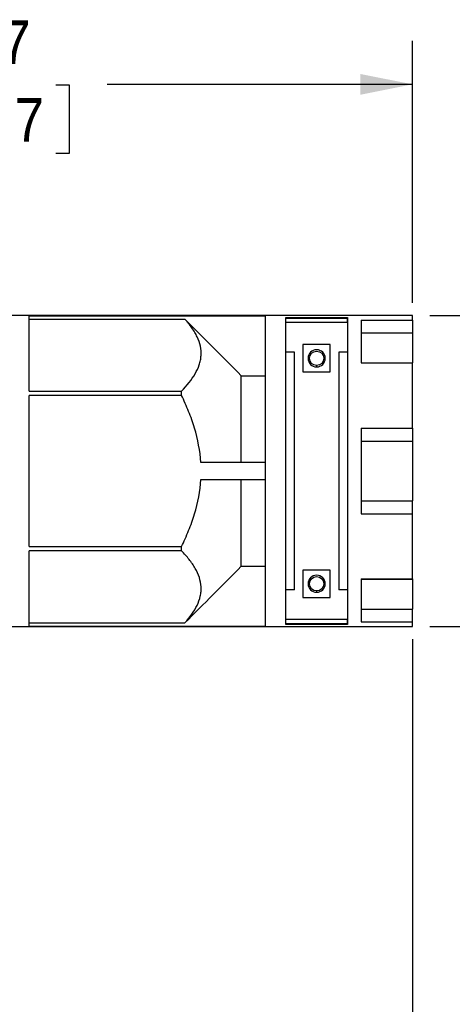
# Model space of a CAD drawing. Header units: inches. Extents: x 0 to 44.2, y 0 to 34.
# Tile 8 of 16: x 26 to 31, y 13.4 to 24.7. Entities that reach past the tile are written whole.
import ezdxf

# ---------------------------------------------------------------- set-up
doc = ezdxf.new("R2010")
doc.units = ezdxf.units.IN
doc.header["$LTSCALE"] = 4
doc.header["$MEASUREMENT"] = 0
doc.linetypes.add('SLD-Solid', pattern=[0])
doc.layers.add('DIMENSIONS', color=140, linetype='SLD-Solid', lineweight=25)
doc.styles.add('SLDTEXTSTYLE0', font='GOTHIC.TTF', dxfattribs={"width": 0.913})
doc.dimstyles.new('SLDDIMSTYLE2', dxfattribs={"dimtxt": 0.5, "dimasz": 0.6, "dimexe": 0, "dimexo": 0.0625, "dimgap": 0.125, "dimtad": 0, "dimtih": 1, "dimtoh": 1, "dimrnd": 1e-09, "dimzin": 12, "dimdsep": 46, "dimtxsty": 'SLDTEXTSTYLE0', "dimsah": 1, "dimcen": 0.09, "dimadec": 0, "dimazin": 3, "dimtfac": 1, "dimtofl": 0, "dimtmove": 0, "dimatfit": 3, "dimfxl": 0, "dimfrac": 2, "dimtolj": 1, "dimtzin": 12, "dimarcsym": 0})
doc.dimstyles.new('SLDDIMSTYLE3', dxfattribs={"dimtxt": 0.5, "dimasz": 0.6, "dimexe": 0, "dimexo": 0.0625, "dimgap": 0.125, "dimtad": 0, "dimtih": 1, "dimtoh": 1, "dimrnd": 1e-09, "dimzin": 12, "dimdsep": 46, "dimtxsty": 'SLDTEXTSTYLE0', "dimsah": 1, "dimcen": 0.09, "dimadec": 0, "dimazin": 3, "dimtfac": 1, "dimtmove": 0, "dimatfit": 0, "dimfxl": 0, "dimfrac": 2, "dimtolj": 1, "dimtzin": 12, "dimarcsym": 0})

# ---------------------------------------------------------------- blocks, each defined once
blk = doc.blocks.new('_D_2')
at = {"layer": 'DIMENSIONS'}
for p, q in [((18.409, 17.784), (18.409, 11.546)), ((30.525, 17.603), (30.525, 11.546)), ((18.409, 12.046), (23.045, 12.046)), ((23.636, 12.042), (23.483, 12.042)), ((23.483, 12.042), (23.483, 11.248)), ((25.298, 12.042), (25.45, 12.042)), ((25.45, 12.042), (25.45, 11.248)), ((30.525, 12.046), (25.889, 12.046)), ((23.483, 11.248), (23.636, 11.248)), ((25.45, 11.248), (25.298, 11.248))]:
    blk.add_line(p, q, dxfattribs=at)
for points in [[(18.409, 12.046), (19.009, 11.926), (19.009, 12.166)], [(30.525, 12.046), (29.925, 12.166), (29.925, 11.926)]]:
    blk.add_solid(points, dxfattribs=at)
at = {"layer": 'DIMENSIONS', "char_height": 0.5, "attachment_point": 1, "style": 'SLDTEXTSTYLE0'}
for s, insert in [('12.12', (23.636, 12.782)), ('307.8', (23.636, 11.887))]:
    blk.add_mtext(s, dxfattribs=dict(at, insert=insert))
blk = doc.blocks.new('_D_3')
at = {"layer": 'DIMENSIONS'}
for p, q in [((33.499, 21.333), (33.499, 22.533)), ((30.725, 21.333), (33.999, 21.333)), ((32.852, 19.541), (32.7, 19.541)), ((32.7, 19.541), (32.7, 18.748)), ((34.146, 19.541), (34.298, 19.541)), ((34.298, 19.541), (34.298, 18.748)), ((32.7, 18.748), (32.852, 18.748)), ((34.298, 18.748), (34.146, 18.748)), ((30.725, 17.75), (33.999, 17.75)), ((33.499, 17.75), (33.499, 16.55))]:
    blk.add_line(p, q, dxfattribs=at)
for points in [[(33.499, 21.333), (33.619, 21.933), (33.379, 21.933)], [(33.499, 17.75), (33.379, 17.15), (33.619, 17.15)]]:
    blk.add_solid(points, dxfattribs=at)
at = {"layer": 'DIMENSIONS', "char_height": 0.5, "attachment_point": 1, "style": 'SLDTEXTSTYLE0'}
for s, insert in [('%%c', (32.475, 20.281)), ('3.58', (33.23, 20.281)), ('91.0', (32.852, 19.386))]:
    blk.add_mtext(s, dxfattribs=dict(at, insert=insert))
blk = doc.blocks.new('_D_4')
at = {"layer": 'DIMENSIONS'}
for p, q in [((20.655, 22.172), (20.655, 24.497)), ((30.525, 21.479), (30.525, 24.497)), ((20.655, 23.997), (24.168, 23.997)), ((24.759, 23.993), (24.606, 23.993)), ((24.606, 23.993), (24.606, 23.199)), ((26.421, 23.993), (26.574, 23.993)), ((26.574, 23.993), (26.574, 23.199)), ((30.525, 23.997), (27.012, 23.997)), ((24.606, 23.199), (24.759, 23.199)), ((26.574, 23.199), (26.421, 23.199))]:
    blk.add_line(p, q, dxfattribs=at)
for points in [[(20.655, 23.997), (21.255, 23.877), (21.255, 24.117)], [(30.525, 23.997), (29.925, 24.117), (29.925, 23.877)]]:
    blk.add_solid(points, dxfattribs=at)
at = {"layer": 'DIMENSIONS', "char_height": 0.5, "attachment_point": 1, "style": 'SLDTEXTSTYLE0'}
for s, insert in [('9.87', (24.943, 24.733)), ('250.7', (24.759, 23.838))]:
    blk.add_mtext(s, dxfattribs=dict(at, insert=insert))

msp = doc.modelspace()

# ---------------------------------------------------------------- linework, layer by layer
for p, q in [((30.525, 21.333), (25.899, 21.333)), ((30.525, 21.279), (30.525, 21.333)), ((26.113, 21.33), (28.832, 21.33)), ((26.113, 20.461), (26.113, 21.33)), ((26.113, 21.291), (27.906, 21.291)), ((28.832, 21.33), (28.832, 17.753)), ((29.068, 17.772), (29.068, 21.311)), ((29.068, 21.311), (29.777, 21.311)), ((29.777, 21.303), (29.068, 21.303)), ((29.068, 21.303), (29.777, 21.303)), ((29.068, 21.252), (29.068, 21.303)), ((29.777, 21.252), (29.068, 21.252)), ((29.777, 21.311), (29.777, 17.772)), ((29.777, 21.252), (29.777, 21.303)), ((29.934, 21.279), (30.525, 21.279)), ((29.934, 21.279), (29.934, 20.786)), ((30.525, 21.279), (30.525, 21.132)), ((29.934, 21.132), (30.525, 21.132)), ((30.525, 21.132), (30.525, 20.787)), ((29.265, 20.998), (29.265, 20.683)), ((29.58, 20.998), (29.265, 20.998)), ((29.58, 20.683), (29.58, 20.998)), ((29.167, 20.912), (29.068, 20.912)), ((29.167, 18.171), (29.167, 20.912)), ((29.777, 20.912), (29.679, 20.912)), ((29.679, 20.912), (29.679, 18.171)), ((29.934, 20.787), (30.525, 20.787)), ((29.934, 20.786), (30.525, 20.786)), ((30.525, 20.786), (30.525, 20.787)), ((30.525, 20.035), (30.525, 20.786)), ((29.265, 20.683), (29.58, 20.683)), ((29.423, 20.758), (29.423, 20.742)), ((28.556, 19.64), (28.556, 20.639)), ((28.556, 20.639), (28.832, 20.639)), ((26.113, 20.461), (27.867, 20.461)), ((27.867, 20.413), (27.867, 20.461)), ((27.867, 20.413), (26.113, 20.413)), ((26.113, 18.67), (26.113, 20.413)), ((29.934, 20.035), (30.525, 20.035)), ((29.934, 20.035), (29.934, 19.048)), ((30.525, 20.035), (30.525, 19.886)), ((29.934, 19.886), (30.525, 19.886)), ((30.525, 19.886), (30.525, 19.196)), ((28.832, 19.64), (28.091, 19.64)), ((28.091, 19.443), (28.832, 19.443)), ((28.556, 18.443), (28.556, 19.443)), ((29.934, 19.196), (30.525, 19.196)), ((30.525, 19.048), (30.525, 19.196)), ((29.934, 19.048), (30.525, 19.048)), ((30.525, 18.297), (30.525, 19.048)), ((26.113, 18.67), (27.867, 18.67)), ((27.867, 18.622), (26.113, 18.622)), ((26.113, 17.753), (26.113, 18.622)), ((27.867, 18.622), (27.867, 18.67)), ((28.556, 18.443), (28.832, 18.443)), ((29.265, 18.4), (29.265, 18.085)), ((29.58, 18.4), (29.265, 18.4)), ((29.58, 18.085), (29.58, 18.4)), ((29.934, 18.297), (30.525, 18.297)), ((29.934, 18.297), (29.934, 17.803)), ((29.934, 18.296), (30.525, 18.296)), ((30.525, 18.297), (30.525, 18.296)), ((30.525, 18.296), (30.525, 17.951)), ((29.167, 18.171), (29.068, 18.171)), ((29.423, 18.159), (29.423, 18.144)), ((29.777, 18.171), (29.679, 18.171)), ((29.265, 18.085), (29.58, 18.085)), ((29.934, 17.951), (30.525, 17.951)), ((30.525, 17.803), (30.525, 17.951)), ((29.777, 17.831), (29.068, 17.831)), ((29.068, 17.78), (29.068, 17.831)), ((29.777, 17.78), (29.777, 17.831)), ((25.899, 17.75), (30.525, 17.75)), ((26.113, 17.791), (27.906, 17.791)), ((26.113, 17.753), (28.832, 17.753)), ((29.777, 17.78), (29.068, 17.78)), ((29.068, 17.779), (29.777, 17.779)), ((29.777, 17.772), (29.068, 17.772)), ((29.934, 17.803), (30.525, 17.803)), ((30.525, 17.75), (30.525, 17.803))]:
    msp.add_line(p, q)
for centre in [(29.423, 20.84), (29.423, 18.242)]:
    msp.add_circle(centre, 0.0827)
for centre, start, end in [((29.423, 20.84), 90, 270), ((29.423, 20.84), 270, 90), ((29.423, 18.242), 90, 270), ((29.423, 18.242), 270, 90)]:
    msp.add_arc(centre, 0.0984, start, end)
for points, knots in [([(27.867, 20.461), (27.931, 20.526), (27.985, 20.592), (28.044, 20.695), (28.06, 20.729), (28.078, 20.782), (28.082, 20.8), (28.09, 20.836), (28.092, 20.855), (28.095, 20.909), (28.092, 20.945), (28.077, 21.016), (28.065, 21.051), (28.04, 21.104), (28.031, 21.122), (28.01, 21.156), (27.999, 21.174), (27.963, 21.225), (27.936, 21.258), (27.906, 21.291)], [0, 0, 0, 0, 0.25, 0.25, 0.375, 0.375, 0.4375, 0.4375, 0.5, 0.5, 0.625, 0.625, 0.75, 0.75, 0.8125, 0.8125, 0.875, 0.875, 1, 1, 1, 1]), ([(28.091, 19.64), (28.082, 19.775), (28.056, 19.907), (27.998, 20.101), (27.975, 20.164), (27.937, 20.259), (27.924, 20.29), (27.897, 20.352), (27.882, 20.383), (27.867, 20.413)], [0, 0, 0, 0, 0.5, 0.5, 0.75, 0.75, 0.875, 0.875, 1, 1, 1, 1]), ([(27.867, 18.67), (27.897, 18.73), (27.925, 18.792), (27.962, 18.886), (27.975, 18.918), (27.997, 18.982), (28.008, 19.014), (28.057, 19.176), (28.082, 19.308), (28.091, 19.443)], [0, 0, 0, 0, 0.25, 0.25, 0.375, 0.375, 0.5, 0.5, 1, 1, 1, 1]), ([(27.906, 17.791), (27.965, 17.857), (28.014, 17.924), (28.064, 18.028), (28.076, 18.063), (28.088, 18.117), (28.091, 18.135), (28.094, 18.171), (28.094, 18.189), (28.089, 18.279), (28.066, 18.35), (28.006, 18.454), (27.982, 18.489), (27.929, 18.556), (27.899, 18.589), (27.867, 18.622)], [0, 0, 0, 0, 0.25, 0.25, 0.375, 0.375, 0.4375, 0.4375, 0.5, 0.5, 0.75, 0.75, 0.875, 0.875, 1, 1, 1, 1])]:
    msp.add_open_spline(points, degree=3, knots=knots)
for points in [[(27.906, 21.291), (28.123, 21.074), (28.34, 20.857), (28.556, 20.639)], [(27.906, 17.791), (28.123, 18.008), (28.34, 18.226), (28.556, 18.443)]]:
    msp.add_open_spline(points, degree=3)

# ---------------------------------------------------------------- dimensions: what is measured, and where the dimension line sits
at = {"layer": 'DIMENSIONS'}
for base, p1, p2, picture, middle in [((20.655, 23.997), (30.525, 21.279), (20.655, 21.972), '_D_4', (25.59, 23.997)), ((30.525, 12.046), (18.409, 17.984), (30.525, 17.803), '_D_2', (24.467, 12.046))]:
    dim = msp.add_linear_dim(base=base, p1=p1, p2=p2, dimstyle='SLDDIMSTYLE2', dxfattribs=at)
    dim.commit()
    dim.dimension.update_dxf_attribs({"geometry": picture, "text_midpoint": middle, "dimtype": 160})
dim = msp.add_linear_dim(base=(33.499, 21.333), p1=(30.525, 17.75), p2=(30.525, 21.333), angle=90, text='%%c<>', dimstyle='SLDDIMSTYLE3', dxfattribs=at)
dim.commit()
dim.dimension.update_dxf_attribs({"geometry": '_D_3', "text_midpoint": (33.499, 19.541), "dimtype": 160})

doc.saveas('drawing.dxf')
